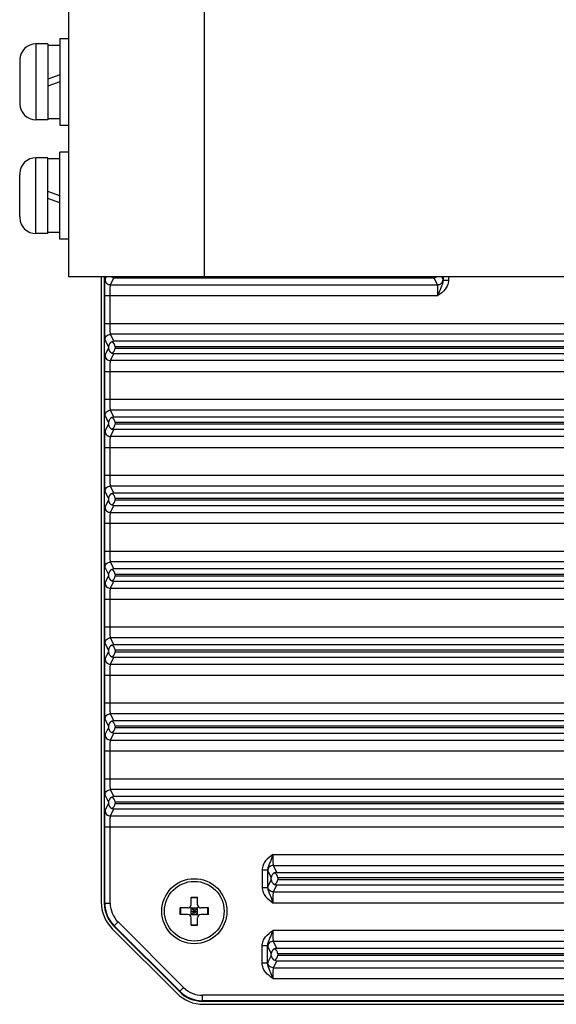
# Model space of a CAD drawing. Header units: millimetres. Extents: x 53 to 498, y 187 to 325.
# Tile 7 of 12: x 350 to 375, y 210 to 255. Entities that reach past the tile are written whole.
import ezdxf

# ---------------------------------------------------------------- set-up
doc = ezdxf.new("R2010")
doc.units = ezdxf.units.MM
doc.header["$LTSCALE"] = 2
doc.layers.add('00_COMPONENTS', color=7, linetype='CONTINUOUS')

msp = doc.modelspace()

# ---------------------------------------------------------------- linework, layer by layer
at = {"layer": '00_COMPONENTS', "color": 0}
for p, q in [((352.6904, 261.1346), (352.6904, 243.1346)), ((358.9404, 261.1346), (358.9404, 243.1346)), ((351.1904, 253.8846), (351.1904, 250.3846)), ((351.7404, 253.8846), (351.1904, 253.8846)), ((351.7404, 253.8846), (351.7404, 250.3846)), ((352.2904, 254.1346), (352.2904, 250.1346)), ((352.2904, 254.1346), (352.6904, 254.1346)), ((351.7404, 253.8296), (352.2904, 253.8296)), ((350.4404, 253.1596), (350.4429, 253.1592)), ((350.4404, 253.0961), (350.4404, 252.4096)), ((350.4404, 252.4096), (350.4429, 252.4096)), ((352.2904, 252.4596), (351.7404, 252.2595)), ((352.2904, 252.1346), (351.7404, 251.9345)), ((350.4404, 251.8596), (350.4404, 251.1732)), ((350.4429, 251.8596), (350.4404, 251.8596)), ((350.4429, 251.1101), (350.4404, 251.1096)), ((351.7404, 250.3846), (351.1904, 250.3846)), ((351.7404, 250.4396), (352.2904, 250.4396)), ((352.2904, 250.1346), (352.6904, 250.1346)), ((352.2904, 244.8846), (352.2904, 248.8846)), ((352.6904, 248.8846), (352.2904, 248.8846)), ((351.1904, 245.1346), (351.1904, 248.6346)), ((351.7404, 248.6346), (351.1904, 248.6346)), ((351.7404, 245.1346), (351.7404, 248.6346)), ((352.2904, 248.5796), (351.7404, 248.5796)), ((350.4429, 247.9092), (350.4404, 247.9096)), ((350.4404, 247.1596), (350.4404, 247.8461)), ((350.4429, 247.1596), (350.4404, 247.1596)), ((352.2904, 246.8846), (351.7404, 247.0848)), ((350.4404, 245.9232), (350.4404, 246.6096)), ((350.4404, 246.6096), (350.4429, 246.6096)), ((352.2904, 246.5596), (351.7404, 246.7598)), ((350.4404, 245.8596), (350.4429, 245.8601)), ((351.7404, 245.1346), (351.1904, 245.1346)), ((352.2904, 245.1896), (351.7404, 245.1896)), ((352.6904, 244.8846), (352.2904, 244.8846)), ((430.2904, 243.1346), (352.6904, 243.1346)), ((354.1956, 243.1346), (354.1956, 214.3112)), ((354.3404, 243.1346), (354.3404, 214.256)), ((354.3749, 243.0263), (354.4291, 243.1346)), ((354.6249, 242.7765), (354.7868, 243.1004)), ((354.7868, 243.1004), (369.544, 243.1004)), ((369.7059, 242.7765), (369.544, 243.1004)), ((369.9559, 243.0263), (369.9017, 243.1346)), ((369.9599, 243.1346), (369.9599, 242.9808)), ((369.9599, 242.9808), (370.2099, 242.9808)), ((370.2099, 243.1346), (370.2099, 242.9808)), ((354.6249, 242.7765), (369.7059, 242.7765)), ((354.3623, 240.9925), (354.3623, 242.2768)), ((354.3623, 242.2768), (369.7186, 242.2768)), ((354.6123, 240.9925), (354.6123, 242.2768)), ((354.3623, 240.9925), (428.6185, 240.9925)), ((354.5358, 239.9211), (354.3749, 240.2429)), ((354.7868, 240.1689), (354.6249, 240.4928)), ((428.3559, 240.4928), (354.6249, 240.4928)), ((354.3749, 239.5263), (354.5358, 239.8482)), ((354.5358, 239.9211), (354.5358, 239.8482)), ((428.194, 240.1689), (354.7868, 240.1689)), ((354.8404, 239.919), (354.8404, 239.8503)), ((428.1407, 239.919), (354.8404, 239.919)), ((354.8404, 239.8503), (428.1407, 239.8503)), ((354.6249, 239.2765), (354.7868, 239.6004)), ((354.7868, 239.6004), (428.194, 239.6004)), ((428.3559, 239.2765), (354.6249, 239.2765)), ((354.3623, 237.4925), (354.3623, 238.7768)), ((354.3623, 238.7768), (428.6185, 238.7768)), ((354.6123, 237.4925), (354.6123, 238.7768)), ((354.3623, 237.4925), (428.6185, 237.4925)), ((354.5358, 236.4211), (354.3749, 236.7429)), ((354.7868, 236.6689), (354.6249, 236.9928)), ((428.3559, 236.9928), (354.6249, 236.9928)), ((428.194, 236.6689), (354.7868, 236.6689)), ((354.3749, 236.0263), (354.5358, 236.3482)), ((354.5358, 236.4211), (354.5358, 236.3482)), ((354.8404, 236.419), (354.8404, 236.3503)), ((428.1407, 236.419), (354.8404, 236.419)), ((428.1407, 236.3503), (354.8404, 236.3503)), ((354.6249, 235.7765), (354.7868, 236.1004)), ((428.3559, 235.7765), (354.6249, 235.7765)), ((428.194, 236.1004), (354.7868, 236.1004)), ((354.3623, 233.9925), (354.3623, 235.2768)), ((354.3623, 235.2768), (428.6185, 235.2768)), ((354.6123, 233.9925), (354.6123, 235.2768)), ((354.3623, 233.9925), (428.6185, 233.9925)), ((354.7868, 233.1689), (354.6249, 233.4928)), ((428.3559, 233.4928), (354.6249, 233.4928)), ((354.5358, 232.9211), (354.3749, 233.2429)), ((428.194, 233.1689), (354.7868, 233.1689)), ((354.3749, 232.5263), (354.5358, 232.8482)), ((354.5358, 232.9211), (354.5358, 232.8482)), ((354.6249, 232.2765), (354.7868, 232.6004)), ((354.7868, 232.6004), (428.194, 232.6004)), ((354.8404, 232.919), (354.8404, 232.8503)), ((428.1407, 232.919), (354.8404, 232.919)), ((354.8404, 232.8503), (428.1407, 232.8503)), ((354.6249, 232.2765), (428.3559, 232.2765)), ((354.3623, 230.4925), (354.3623, 231.7768)), ((354.3623, 231.7768), (428.6185, 231.7768)), ((354.6123, 230.4925), (354.6123, 231.7768)), ((354.3623, 230.4925), (428.6185, 230.4925)), ((354.7868, 229.6689), (354.6249, 229.9928)), ((428.3559, 229.9928), (354.6249, 229.9928)), ((354.5358, 229.4211), (354.3749, 229.7429)), ((354.3749, 229.0263), (354.5358, 229.3482)), ((354.5358, 229.4211), (354.5358, 229.3482)), ((428.194, 229.6689), (354.7868, 229.6689)), ((354.8404, 229.419), (354.8404, 229.3503)), ((428.1407, 229.419), (354.8404, 229.419)), ((354.8404, 229.3503), (428.1407, 229.3503)), ((354.6249, 228.7765), (354.7868, 229.1004)), ((354.7868, 229.1004), (428.194, 229.1004)), ((354.6249, 228.7765), (428.3559, 228.7765)), ((354.3623, 226.9925), (354.3623, 228.2768)), ((354.3623, 228.2768), (428.6185, 228.2768)), ((354.6123, 226.9925), (354.6123, 228.2768)), ((354.3623, 226.9925), (428.6185, 226.9925)), ((354.5358, 225.9211), (354.3749, 226.2429)), ((354.7868, 226.1689), (354.6249, 226.4928)), ((428.3559, 226.4928), (354.6249, 226.4928)), ((428.194, 226.1689), (354.7868, 226.1689)), ((354.3749, 225.5263), (354.5358, 225.8482)), ((354.5358, 225.9211), (354.5358, 225.8482)), ((354.8404, 225.919), (354.8404, 225.8503)), ((428.1407, 225.919), (354.8404, 225.919)), ((354.8404, 225.8503), (428.1407, 225.8503)), ((354.6249, 225.2765), (354.7868, 225.6004)), ((354.6249, 225.2765), (428.3559, 225.2765)), ((354.7868, 225.6004), (428.194, 225.6004)), ((354.3623, 223.4925), (354.3623, 224.7768)), ((354.3623, 224.7768), (428.6185, 224.7768)), ((354.6123, 223.4925), (354.6123, 224.7768)), ((354.3623, 223.4925), (428.6185, 223.4925)), ((354.7868, 222.6689), (354.6249, 222.9928)), ((428.3559, 222.9928), (354.6249, 222.9928)), ((354.5358, 222.4211), (354.3749, 222.7429)), ((428.194, 222.6689), (354.7868, 222.6689)), ((354.3749, 222.0263), (354.5358, 222.3482)), ((354.5358, 222.4211), (354.5358, 222.3482)), ((354.6249, 221.7765), (354.7868, 222.1004)), ((354.7868, 222.1004), (428.194, 222.1004)), ((354.8404, 222.419), (354.8404, 222.3503)), ((428.1407, 222.419), (354.8404, 222.419)), ((354.8404, 222.3503), (428.1407, 222.3503)), ((354.6249, 221.7765), (428.3559, 221.7765)), ((354.3623, 219.9925), (354.3623, 221.2768)), ((354.3623, 221.2768), (428.6185, 221.2768)), ((354.6123, 219.9925), (354.6123, 221.2768)), ((354.3623, 219.9925), (428.6185, 219.9925)), ((354.7868, 219.1689), (354.6249, 219.4928)), ((428.3559, 219.4928), (354.6249, 219.4928)), ((354.5358, 218.9211), (354.3749, 219.2429)), ((354.5358, 218.9211), (354.5358, 218.8482)), ((428.194, 219.1689), (354.7868, 219.1689)), ((428.1407, 218.919), (354.8404, 218.919)), ((354.8404, 218.919), (354.8404, 218.8503)), ((354.3749, 218.5263), (354.5358, 218.8482)), ((354.6249, 218.2765), (354.7868, 218.6004)), ((354.7868, 218.6004), (428.194, 218.6004)), ((354.8404, 218.8503), (428.1407, 218.8503)), ((354.6249, 218.2765), (428.3559, 218.2765)), ((354.3623, 214.256), (354.3623, 217.7768)), ((354.3623, 217.7768), (428.6185, 217.7768)), ((354.6123, 214.256), (354.6123, 217.7768)), ((362.1123, 216.4925), (420.8686, 216.4925)), ((361.6209, 215.7885), (361.8709, 215.7885)), ((361.6209, 215.7885), (361.6209, 214.9807)), ((361.8709, 215.7885), (361.8709, 214.9807)), ((361.8749, 215.7429), (362.0358, 215.4211)), ((362.1249, 215.9928), (362.2868, 215.6689)), ((362.1249, 215.9928), (420.8559, 215.9928)), ((362.0358, 215.3482), (361.8749, 215.0263)), ((362.0358, 215.3482), (362.0358, 215.4211)), ((362.2868, 215.6689), (420.694, 215.6689)), ((420.6404, 215.419), (362.3404, 215.419)), ((362.3404, 215.419), (362.3404, 215.3503)), ((362.3404, 215.3503), (420.6404, 215.3503)), ((361.6209, 214.9807), (361.8709, 214.9807)), ((362.2868, 215.1004), (362.1249, 214.7765)), ((362.2868, 215.1004), (420.694, 215.1004)), ((358.3404, 214.5346), (358.6404, 214.5346)), ((358.3404, 214.1846), (358.3404, 214.5346)), ((358.3404, 214.5102), (358.6404, 214.5102)), ((358.6404, 214.1846), (358.6404, 214.5346)), ((362.1249, 214.7765), (420.8559, 214.7765)), ((354.3404, 214.256), (354.6123, 214.256)), ((358.1904, 214.0346), (357.8404, 214.0346)), ((357.8404, 213.7346), (357.8404, 214.0346)), ((357.8649, 213.7346), (357.8649, 214.0346)), ((358.2965, 214.0786), (358.6843, 213.6907)), ((358.2965, 213.6907), (358.6843, 214.0786)), ((358.3404, 214.0346), (358.6404, 214.0346)), ((358.3404, 213.7346), (358.3404, 214.0346)), ((358.4904, 213.7346), (358.4904, 214.0346)), ((358.6404, 213.7346), (358.6404, 214.0346)), ((359.1404, 214.0346), (358.7904, 214.0346)), ((359.1159, 213.7346), (359.1159, 214.0346)), ((359.1404, 213.7346), (359.1404, 214.0346)), ((362.1123, 214.2768), (420.8685, 214.2768)), ((358.1904, 213.7346), (357.8404, 213.7346)), ((358.3404, 213.8846), (358.6404, 213.8846)), ((358.3404, 213.7346), (358.6404, 213.7346)), ((358.3404, 213.2346), (358.3404, 213.5846)), ((358.6404, 213.2346), (358.6404, 213.5846)), ((359.1404, 213.7346), (358.7904, 213.7346)), ((354.7079, 213.0746), (357.6803, 210.1021)), ((354.7797, 213.1953), (354.972, 213.3875)), ((354.7797, 213.1953), (357.8011, 210.174)), ((357.8165, 210.1895), (354.7952, 213.2108)), ((357.9933, 210.3662), (354.972, 213.3875)), ((358.3404, 213.2591), (358.6404, 213.2591)), ((358.3404, 213.2346), (358.6404, 213.2346)), ((420.8685, 212.9925), (362.1123, 212.9925)), ((361.8709, 212.2885), (361.6209, 212.2885)), ((361.6209, 211.4808), (361.6209, 212.2885)), ((361.8709, 211.4808), (361.8709, 212.2885)), ((361.8749, 212.2429), (362.0358, 211.9211)), ((362.1249, 212.4928), (362.2868, 212.1689)), ((420.8559, 212.4928), (362.1249, 212.4928)), ((420.694, 212.1689), (362.2868, 212.1689)), ((362.0358, 211.8482), (361.8749, 211.5263)), ((362.0358, 211.8482), (362.0358, 211.9211)), ((420.6404, 211.919), (362.3404, 211.919)), ((362.3404, 211.919), (362.3404, 211.8503)), ((362.3404, 211.8503), (420.6404, 211.8503)), ((361.8709, 211.4808), (361.6209, 211.4808)), ((362.2868, 211.6004), (362.1249, 211.2765)), ((362.1249, 211.2765), (420.8559, 211.2765)), ((362.2868, 211.6004), (420.694, 211.6004)), ((362.1122, 210.7768), (420.8685, 210.7768)), ((357.8011, 210.174), (357.9933, 210.3662)), ((424.1191, 210.0065), (358.8617, 210.0065)), ((358.8617, 209.7346), (358.8617, 210.0065)), ((424.1191, 209.7565), (358.8617, 209.7565)), ((358.8617, 209.7346), (424.1191, 209.7346)), ((358.917, 209.5899), (424.0638, 209.5899))]:
    msp.add_line(p, q, dxfattribs=at)
for radius in [1.5, 1.375]:
    msp.add_circle((358.4904, 213.8846), radius, dxfattribs=at)
for centre, radius, start, end in [((351.1904, 253.1346), 0.75, 90, 178.09537), ((351.2463, 253.0961), 0.8059, 175.51234, 180.00431), ((351.2463, 251.1731), 0.8059, 179.99569, 184.48766), ((351.1904, 251.1346), 0.75, 181.90463, 270), ((351.1904, 247.8846), 0.75, 90, 178.09537), ((351.2463, 247.8461), 0.8059, 175.51234, 180.00431), ((351.2463, 245.9231), 0.8059, 179.99569, 184.48766), ((351.1904, 245.8846), 0.75, 181.90463, 270), ((355.8404, 214.256), 1.5, 180, 225), ((355.8404, 214.256), 1.4781, 180, 225), ((355.8404, 214.256), 1.2281, 180, 225), ((358.1904, 214.1846), 0.15, 270, 360), ((358.7904, 214.1846), 0.15, 180, 270), ((358.1904, 213.5846), 0.15, 0, 90), ((358.7904, 213.5846), 0.15, 90, 180), ((358.8617, 211.2346), 1.2281, 225, 270), ((358.8617, 211.2346), 1.5, 225, 270), ((358.8617, 211.2346), 1.4781, 225, 270)]:
    msp.add_arc(centre, radius, start, end, dxfattribs=at)
for centre, major_axis, ratio, start_param, end_param in [((354.5904, 243.3503), (0, 0.25), 1, -2.7168067, -2.6121518), ((369.7404, 243.3503), (0.25, 0), 1, -2.1002372, -1.9955823), ((354.7903, 239.912), (0.2165, -0.1391), 0.9610611, 2.5144633, 3.6947711), ((354.7903, 239.8573), (0.2165, 0.1391), 0.9610611, 2.5884142, 3.7687221), ((354.5904, 239.919), (0, 0.25), 1, -1.5707963, -0.424786), ((354.5904, 239.8503), (0, 0.25), 1, -2.7168067, -1.5707963), ((354.7903, 236.412), (0.2165, -0.1391), 0.9610611, 2.5144633, 3.6947711), ((354.5904, 236.419), (0.25, 0), 1, 0, 1.1460104), ((354.7903, 236.3573), (0.2165, 0.1391), 0.9610611, 2.5884142, 3.7687221), ((354.5904, 236.3503), (0, 0.25), 1, -2.7168067, -1.5707963), ((354.7903, 232.912), (0.2165, -0.1391), 0.9610611, 2.5144633, 3.6947711), ((354.5904, 232.919), (0.25, 0), 1, 0, 1.1460104), ((354.7903, 232.8573), (0.2165, 0.1391), 0.9610611, 2.5884142, 3.7687221), ((354.5904, 232.8503), (0, 0.25), 1, -2.7168067, -1.5707963), ((354.7903, 229.412), (0.2165, -0.1391), 0.9610611, 2.5144633, 3.6947711), ((354.7903, 229.3573), (0.2165, 0.1391), 0.9610611, 2.5884142, 3.7687221), ((354.5904, 229.419), (0.25, 0), 1, 0, 1.1460104), ((354.5904, 229.3503), (0, 0.25), 1, -2.7168067, -1.5707963), ((354.7903, 225.912), (0.2165, -0.1391), 0.9610611, 2.5144633, 3.6947711), ((354.7903, 225.8573), (0.2165, 0.1391), 0.9610611, 2.5884142, 3.7687221), ((354.5904, 225.919), (0.25, 0), 1, 0, 1.1460104), ((354.5904, 225.8503), (0, 0.25), 1, -2.7168067, -1.5707963), ((354.7903, 222.412), (0.2165, -0.1391), 0.9610611, 2.5144633, 3.6947711), ((354.5904, 222.419), (0.25, 0), 1, 0, 1.1460104), ((354.7903, 222.3573), (0.2165, 0.1391), 0.9610611, 2.5884142, 3.7687221), ((354.5904, 222.3503), (0, 0.25), 1, -2.7168067, -1.5707963), ((354.7903, 218.912), (0.2165, -0.1391), 0.9610611, 2.5144633, 3.6947711), ((354.5904, 218.919), (0.25, 0), 1, 0, 1.1460104), ((354.7903, 218.8573), (0.2165, 0.1391), 0.9610611, 2.5884142, 3.7687221), ((354.5904, 218.8503), (0, 0.25), 1, -2.7168067, -1.5707963), ((362.2903, 215.412), (0.2165, -0.1391), 0.9610611, 2.5144633, 3.6947711), ((362.2903, 215.3573), (0.2165, 0.1391), 0.9610611, 2.5884142, 3.7687221), ((362.0904, 215.419), (0, 0.25), 1, -1.5707963, -0.424786), ((362.0904, 215.3503), (0.25, 0), 1, -1.1460104, 0), ((355.9467, 214.3121), (-1.6179, -0.6702), 0.9992864, 5.8907385, 6.6756321), ((362.2903, 211.912), (0.2165, -0.1391), 0.9610611, 2.5144633, 3.6947711), ((362.0904, 211.919), (0, 0.25), 1, -1.5707963, -0.424786), ((362.2903, 211.8573), (0.2165, 0.1391), 0.9610611, 2.5884142, 3.7687221), ((362.0904, 211.8503), (0.25, 0), 1, -1.1460104, 0), ((358.9179, 211.3409), (0.6702, 1.6179), 0.9992864, -3.5340394, -2.7491459)]:
    msp.add_ellipse(centre, major_axis=major_axis, ratio=ratio, start_param=start_param, end_param=end_param, dxfattribs=at)
for points in [[(350.4429, 252.4096), (350.441, 252.318), (350.4407, 252.1346), (350.441, 251.9513), (350.4429, 251.8596)], [(350.4429, 246.6096), (350.441, 246.7013), (350.4407, 246.8846), (350.441, 247.068), (350.4429, 247.1596)], [(354.6934, 243.1225), (354.7226, 243.1093), (354.7548, 243.1016), (354.7868, 243.1004)], [(369.544, 243.1004), (369.5759, 243.1016), (369.6082, 243.1093), (369.6374, 243.1225)], [(354.7868, 240.1689), (354.7548, 240.1677), (354.7226, 240.16), (354.6934, 240.1468)], [(354.6934, 239.6225), (354.7226, 239.6093), (354.7548, 239.6016), (354.7868, 239.6004)], [(354.7868, 236.6689), (354.7548, 236.6677), (354.7226, 236.66), (354.6934, 236.6468)], [(354.6934, 236.1225), (354.7226, 236.1093), (354.7548, 236.1016), (354.7868, 236.1004)], [(354.7868, 233.1689), (354.7548, 233.1677), (354.7226, 233.16), (354.6934, 233.1468)], [(354.6934, 232.6225), (354.7226, 232.6093), (354.7548, 232.6016), (354.7868, 232.6004)], [(354.7868, 229.6689), (354.7548, 229.6677), (354.7226, 229.66), (354.6934, 229.6468)], [(354.6934, 229.1225), (354.7226, 229.1093), (354.7548, 229.1016), (354.7868, 229.1004)], [(354.7868, 226.1689), (354.7548, 226.1677), (354.7226, 226.16), (354.6934, 226.1468)], [(354.6934, 225.6225), (354.7226, 225.6093), (354.7548, 225.6016), (354.7868, 225.6004)], [(354.7868, 222.6689), (354.7548, 222.6677), (354.7226, 222.66), (354.6934, 222.6468)], [(354.6934, 222.1225), (354.7226, 222.1093), (354.7548, 222.1016), (354.7868, 222.1004)], [(354.7868, 219.1689), (354.7548, 219.1677), (354.7226, 219.16), (354.6934, 219.1468)], [(354.6934, 218.6225), (354.7226, 218.6093), (354.7548, 218.6016), (354.7868, 218.6004)], [(362.2868, 215.6689), (362.2548, 215.6677), (362.2226, 215.66), (362.1934, 215.6468)], [(362.1934, 215.1225), (362.2226, 215.1093), (362.2548, 215.1016), (362.2868, 215.1004)], [(362.2868, 212.1689), (362.2548, 212.1677), (362.2226, 212.16), (362.1934, 212.1468)], [(362.1934, 211.6225), (362.2226, 211.6093), (362.2548, 211.6016), (362.2868, 211.6004)]]:
    msp.add_open_spline(points, degree=3, dxfattribs=at)
for points, knots in [([(354.3653, 242.7569), (354.3659, 242.7935), (354.3674, 242.8578), (354.368, 242.9409), (354.3732, 242.993), (354.3716, 243.0197), (354.3749, 243.0263)], [0, 0, 0, 0, 0.4068115, 0.7172266, 0.9178144, 1, 1, 1, 1]), ([(354.3749, 243.0263), (354.375, 242.9626), (354.4283, 242.8298), (354.5611, 242.7765), (354.6249, 242.7765)], [0, 0, 0, 0, 0.4999192, 1, 1, 1, 1]), ([(369.7059, 242.7765), (369.7697, 242.7765), (369.9025, 242.8298), (369.9558, 242.9626), (369.9559, 243.0263)], [0, 0, 0, 0, 0.5000808, 1, 1, 1, 1]), ([(369.9599, 242.9808), (369.9605, 242.86), (369.8423, 242.6275), (369.7612, 242.3969), (369.7185, 242.2768)], [0, 0, 0, 0, 0.4866805, 1, 1, 1, 1]), ([(370.2099, 242.9808), (370.2099, 242.9064), (370.1798, 242.7566), (370.0237, 242.4982), (369.8406, 242.3617), (369.7186, 242.2768)], [0, 0, 0, 0, 0.2500254, 0.5001271, 1, 1, 1, 1]), ([(369.9599, 242.9808), (369.9594, 242.9915), (369.9575, 243.0062), (369.958, 243.0223), (369.9559, 243.0263)], [0, 0, 0, 0, 0.7010764, 1, 1, 1, 1]), ([(354.3623, 242.2768), (354.3623, 242.32), (354.3625, 242.48), (354.3636, 242.6401), (354.3653, 242.7569)], [0, 0, 0, 0, 0.2698069, 1, 1, 1, 1]), ([(354.6123, 242.2768), (354.6123, 242.3393), (354.6129, 242.455), (354.6147, 242.5918), (354.6178, 242.6813), (354.6189, 242.7284), (354.6228, 242.7574), (354.6223, 242.7731), (354.6249, 242.7765)], [0, 0, 0, 0, 0.3747558, 0.694722, 0.8191458, 0.9135259, 0.9744862, 1, 1, 1, 1]), ([(369.7185, 242.2768), (369.7185, 242.3392), (369.7179, 242.455), (369.7161, 242.5917), (369.713, 242.6812), (369.7119, 242.7284), (369.708, 242.7573), (369.7085, 242.7731), (369.7059, 242.7765)], [0, 0, 0, 0, 0.3745544, 0.6945323, 0.819033, 0.9134743, 0.9744938, 1, 1, 1, 1]), ([(354.3653, 240.5164), (354.3648, 240.5518), (354.3629, 240.7105), (354.3623, 240.8692), (354.3623, 240.9925)], [0, 0, 0, 0, 0.2228799, 1, 1, 1, 1]), ([(354.6249, 240.4928), (354.6223, 240.4962), (354.6228, 240.5119), (354.6189, 240.5408), (354.6178, 240.588), (354.6147, 240.6775), (354.6129, 240.8143), (354.6123, 240.93), (354.6123, 240.9925)], [0, 0, 0, 0, 0.025513, 0.0864637, 0.1808641, 0.3053414, 0.6252748, 1, 1, 1, 1]), ([(354.3749, 240.2429), (354.3716, 240.2497), (354.3732, 240.2768), (354.368, 240.3297), (354.3674, 240.4141), (354.3658, 240.4793), (354.3653, 240.5164)], [0, 0, 0, 0, 0.0821285, 0.282787, 0.5933234, 1, 1, 1, 1]), ([(354.3749, 240.2429), (354.375, 240.3067), (354.4283, 240.4395), (354.5611, 240.4928), (354.6249, 240.4928)], [0, 0, 0, 0, 0.4999193, 1, 1, 1, 1]), ([(354.3653, 239.2569), (354.3659, 239.2935), (354.3674, 239.3578), (354.368, 239.4409), (354.3732, 239.493), (354.3716, 239.5197), (354.3749, 239.5263)], [0, 0, 0, 0, 0.4068115, 0.7172266, 0.9178144, 1, 1, 1, 1]), ([(354.3749, 239.5263), (354.375, 239.4626), (354.4283, 239.3298), (354.5611, 239.2765), (354.6249, 239.2765)], [0, 0, 0, 0, 0.4999192, 1, 1, 1, 1]), ([(354.3623, 238.7768), (354.3623, 238.82), (354.3625, 238.98), (354.3636, 239.1401), (354.3653, 239.2569)], [0, 0, 0, 0, 0.2698069, 1, 1, 1, 1]), ([(354.6123, 238.7768), (354.6123, 238.8393), (354.6129, 238.955), (354.6147, 239.0918), (354.6178, 239.1813), (354.6189, 239.2284), (354.6228, 239.2574), (354.6223, 239.2731), (354.6249, 239.2765)], [0, 0, 0, 0, 0.3747558, 0.694722, 0.8191458, 0.9135259, 0.9744862, 1, 1, 1, 1]), ([(354.3653, 237.0164), (354.3648, 237.0518), (354.3629, 237.2105), (354.3623, 237.3692), (354.3623, 237.4925)], [0, 0, 0, 0, 0.2228799, 1, 1, 1, 1]), ([(354.6249, 236.9928), (354.6223, 236.9962), (354.6228, 237.0119), (354.6189, 237.0408), (354.6178, 237.088), (354.6147, 237.1775), (354.6129, 237.3143), (354.6123, 237.43), (354.6123, 237.4925)], [0, 0, 0, 0, 0.025513, 0.0864637, 0.1808641, 0.3053414, 0.6252748, 1, 1, 1, 1]), ([(354.3749, 236.7429), (354.3716, 236.7497), (354.3732, 236.7768), (354.368, 236.8297), (354.3674, 236.9141), (354.3658, 236.9793), (354.3653, 237.0164)], [0, 0, 0, 0, 0.0821285, 0.282787, 0.5933234, 1, 1, 1, 1]), ([(354.3749, 236.7429), (354.375, 236.8067), (354.4283, 236.9395), (354.5611, 236.9928), (354.6249, 236.9928)], [0, 0, 0, 0, 0.4999193, 1, 1, 1, 1]), ([(354.3623, 235.2768), (354.3623, 235.32), (354.3625, 235.48), (354.3636, 235.6401), (354.3653, 235.7569)], [0, 0, 0, 0, 0.2698069, 1, 1, 1, 1]), ([(354.3653, 235.7569), (354.3659, 235.7935), (354.3674, 235.8578), (354.368, 235.9409), (354.3732, 235.993), (354.3716, 236.0197), (354.3749, 236.0263)], [0, 0, 0, 0, 0.4068115, 0.7172266, 0.9178144, 1, 1, 1, 1]), ([(354.3749, 236.0263), (354.375, 235.9626), (354.4283, 235.8298), (354.5611, 235.7765), (354.6249, 235.7765)], [0, 0, 0, 0, 0.4999192, 1, 1, 1, 1]), ([(354.6123, 235.2768), (354.6123, 235.3393), (354.6129, 235.455), (354.6147, 235.5918), (354.6178, 235.6813), (354.6189, 235.7284), (354.6228, 235.7574), (354.6223, 235.7731), (354.6249, 235.7765)], [0, 0, 0, 0, 0.3747558, 0.694722, 0.8191458, 0.9135259, 0.9744862, 1, 1, 1, 1]), ([(354.3653, 233.5164), (354.3648, 233.5518), (354.3629, 233.7105), (354.3623, 233.8692), (354.3623, 233.9925)], [0, 0, 0, 0, 0.2228799, 1, 1, 1, 1]), ([(354.6249, 233.4928), (354.6223, 233.4962), (354.6228, 233.5119), (354.6189, 233.5408), (354.6178, 233.588), (354.6147, 233.6775), (354.6129, 233.8143), (354.6123, 233.93), (354.6123, 233.9925)], [0, 0, 0, 0, 0.025513, 0.0864637, 0.1808641, 0.3053414, 0.6252748, 1, 1, 1, 1]), ([(354.3749, 233.2429), (354.3716, 233.2497), (354.3732, 233.2768), (354.368, 233.3297), (354.3674, 233.4141), (354.3658, 233.4793), (354.3653, 233.5164)], [0, 0, 0, 0, 0.0821285, 0.282787, 0.5933234, 1, 1, 1, 1]), ([(354.3749, 233.2429), (354.375, 233.3067), (354.4283, 233.4395), (354.5611, 233.4928), (354.6249, 233.4928)], [0, 0, 0, 0, 0.4999193, 1, 1, 1, 1]), ([(354.3653, 232.2569), (354.3659, 232.2935), (354.3674, 232.3578), (354.368, 232.4409), (354.3732, 232.493), (354.3716, 232.5197), (354.3749, 232.5263)], [0, 0, 0, 0, 0.4068115, 0.7172266, 0.9178144, 1, 1, 1, 1]), ([(354.3749, 232.5263), (354.375, 232.4626), (354.4283, 232.3298), (354.5611, 232.2765), (354.6249, 232.2765)], [0, 0, 0, 0, 0.4999192, 1, 1, 1, 1]), ([(354.3623, 231.7768), (354.3623, 231.82), (354.3625, 231.98), (354.3636, 232.1401), (354.3653, 232.2569)], [0, 0, 0, 0, 0.2698069, 1, 1, 1, 1]), ([(354.6123, 231.7768), (354.6123, 231.8393), (354.6129, 231.955), (354.6147, 232.0918), (354.6178, 232.1813), (354.6189, 232.2284), (354.6228, 232.2574), (354.6223, 232.2731), (354.6249, 232.2765)], [0, 0, 0, 0, 0.3747558, 0.694722, 0.8191458, 0.9135259, 0.9744862, 1, 1, 1, 1]), ([(354.3653, 230.0164), (354.3648, 230.0518), (354.3629, 230.2105), (354.3623, 230.3692), (354.3623, 230.4925)], [0, 0, 0, 0, 0.2228799, 1, 1, 1, 1]), ([(354.6249, 229.9928), (354.6223, 229.9962), (354.6228, 230.0119), (354.6189, 230.0408), (354.6178, 230.088), (354.6147, 230.1775), (354.6129, 230.3143), (354.6123, 230.43), (354.6123, 230.4925)], [0, 0, 0, 0, 0.025513, 0.0864637, 0.1808641, 0.3053414, 0.6252748, 1, 1, 1, 1]), ([(354.3749, 229.7429), (354.3716, 229.7497), (354.3732, 229.7768), (354.368, 229.8297), (354.3674, 229.9141), (354.3658, 229.9793), (354.3653, 230.0164)], [0, 0, 0, 0, 0.0821285, 0.282787, 0.5933234, 1, 1, 1, 1]), ([(354.3749, 229.7429), (354.375, 229.8067), (354.4283, 229.9395), (354.5611, 229.9928), (354.6249, 229.9928)], [0, 0, 0, 0, 0.4999193, 1, 1, 1, 1]), ([(354.3653, 228.7569), (354.3659, 228.7935), (354.3674, 228.8578), (354.368, 228.9409), (354.3732, 228.993), (354.3716, 229.0197), (354.3749, 229.0263)], [0, 0, 0, 0, 0.4068115, 0.7172266, 0.9178144, 1, 1, 1, 1]), ([(354.3749, 229.0263), (354.375, 228.9626), (354.4283, 228.8298), (354.5611, 228.7765), (354.6249, 228.7765)], [0, 0, 0, 0, 0.4999192, 1, 1, 1, 1]), ([(354.3623, 228.2768), (354.3623, 228.32), (354.3625, 228.48), (354.3636, 228.6401), (354.3653, 228.7569)], [0, 0, 0, 0, 0.2698069, 1, 1, 1, 1]), ([(354.6123, 228.2768), (354.6123, 228.3393), (354.6129, 228.455), (354.6147, 228.5918), (354.6178, 228.6813), (354.6189, 228.7284), (354.6228, 228.7574), (354.6223, 228.7731), (354.6249, 228.7765)], [0, 0, 0, 0, 0.3747558, 0.694722, 0.8191458, 0.9135259, 0.9744862, 1, 1, 1, 1]), ([(354.3653, 226.5164), (354.3648, 226.5518), (354.3629, 226.7105), (354.3623, 226.8692), (354.3623, 226.9925)], [0, 0, 0, 0, 0.2228799, 1, 1, 1, 1]), ([(354.6249, 226.4928), (354.6223, 226.4962), (354.6228, 226.5119), (354.6189, 226.5408), (354.6178, 226.588), (354.6147, 226.6775), (354.6129, 226.8143), (354.6123, 226.93), (354.6123, 226.9925)], [0, 0, 0, 0, 0.025513, 0.0864637, 0.1808641, 0.3053414, 0.6252748, 1, 1, 1, 1]), ([(354.3749, 226.2429), (354.3716, 226.2497), (354.3732, 226.2768), (354.368, 226.3297), (354.3674, 226.4141), (354.3658, 226.4793), (354.3653, 226.5164)], [0, 0, 0, 0, 0.0821285, 0.282787, 0.5933234, 1, 1, 1, 1]), ([(354.3749, 226.2429), (354.375, 226.3067), (354.4283, 226.4395), (354.5611, 226.4928), (354.6249, 226.4928)], [0, 0, 0, 0, 0.4999193, 1, 1, 1, 1]), ([(354.3623, 224.7768), (354.3623, 224.82), (354.3625, 224.98), (354.3636, 225.1401), (354.3653, 225.2569)], [0, 0, 0, 0, 0.2698069, 1, 1, 1, 1]), ([(354.3653, 225.2569), (354.3659, 225.2935), (354.3674, 225.3578), (354.368, 225.4409), (354.3732, 225.493), (354.3716, 225.5197), (354.3749, 225.5263)], [0, 0, 0, 0, 0.4068115, 0.7172266, 0.9178144, 1, 1, 1, 1]), ([(354.3749, 225.5263), (354.375, 225.4626), (354.4283, 225.3298), (354.5611, 225.2765), (354.6249, 225.2765)], [0, 0, 0, 0, 0.4999192, 1, 1, 1, 1]), ([(354.6123, 224.7768), (354.6123, 224.8393), (354.6129, 224.955), (354.6147, 225.0918), (354.6178, 225.1813), (354.6189, 225.2284), (354.6228, 225.2574), (354.6223, 225.2731), (354.6249, 225.2765)], [0, 0, 0, 0, 0.3747558, 0.694722, 0.8191458, 0.9135259, 0.9744862, 1, 1, 1, 1]), ([(354.3653, 223.0164), (354.3648, 223.0518), (354.3629, 223.2105), (354.3623, 223.3692), (354.3623, 223.4925)], [0, 0, 0, 0, 0.2228799, 1, 1, 1, 1]), ([(354.6249, 222.9928), (354.6223, 222.9962), (354.6228, 223.0119), (354.6189, 223.0408), (354.6178, 223.088), (354.6147, 223.1775), (354.6129, 223.3143), (354.6123, 223.43), (354.6123, 223.4925)], [0, 0, 0, 0, 0.025513, 0.0864637, 0.1808641, 0.3053414, 0.6252748, 1, 1, 1, 1]), ([(354.3749, 222.7429), (354.3716, 222.7497), (354.3732, 222.7768), (354.368, 222.8297), (354.3674, 222.9141), (354.3658, 222.9793), (354.3653, 223.0164)], [0, 0, 0, 0, 0.0821285, 0.282787, 0.5933234, 1, 1, 1, 1]), ([(354.3749, 222.7429), (354.375, 222.8067), (354.4283, 222.9395), (354.5611, 222.9928), (354.6249, 222.9928)], [0, 0, 0, 0, 0.4999193, 1, 1, 1, 1]), ([(354.3623, 221.2768), (354.3623, 221.32), (354.3625, 221.48), (354.3636, 221.6401), (354.3653, 221.7569)], [0, 0, 0, 0, 0.2698069, 1, 1, 1, 1]), ([(354.3653, 221.7569), (354.3659, 221.7935), (354.3674, 221.8578), (354.368, 221.9409), (354.3732, 221.993), (354.3716, 222.0197), (354.3749, 222.0263)], [0, 0, 0, 0, 0.4068115, 0.7172266, 0.9178144, 1, 1, 1, 1]), ([(354.3749, 222.0263), (354.375, 221.9626), (354.4283, 221.8298), (354.5611, 221.7765), (354.6249, 221.7765)], [0, 0, 0, 0, 0.4999192, 1, 1, 1, 1]), ([(354.6123, 221.2768), (354.6123, 221.3393), (354.6129, 221.455), (354.6147, 221.5918), (354.6178, 221.6813), (354.6189, 221.7284), (354.6228, 221.7574), (354.6223, 221.7731), (354.6249, 221.7765)], [0, 0, 0, 0, 0.3747558, 0.694722, 0.8191458, 0.9135259, 0.9744862, 1, 1, 1, 1]), ([(354.3653, 219.5164), (354.3648, 219.5518), (354.3629, 219.7105), (354.3623, 219.8692), (354.3623, 219.9925)], [0, 0, 0, 0, 0.2228799, 1, 1, 1, 1]), ([(354.6249, 219.4928), (354.6223, 219.4962), (354.6228, 219.5119), (354.6189, 219.5408), (354.6178, 219.588), (354.6147, 219.6775), (354.6129, 219.8143), (354.6123, 219.93), (354.6123, 219.9925)], [0, 0, 0, 0, 0.025513, 0.0864637, 0.1808641, 0.3053414, 0.6252748, 1, 1, 1, 1]), ([(354.3749, 219.2429), (354.3716, 219.2497), (354.3732, 219.2768), (354.368, 219.3297), (354.3674, 219.4141), (354.3658, 219.4793), (354.3653, 219.5164)], [0, 0, 0, 0, 0.0821285, 0.282787, 0.5933234, 1, 1, 1, 1]), ([(354.3749, 219.2429), (354.375, 219.3067), (354.4283, 219.4395), (354.5611, 219.4928), (354.6249, 219.4928)], [0, 0, 0, 0, 0.4999193, 1, 1, 1, 1]), ([(354.3653, 218.2569), (354.3659, 218.2935), (354.3674, 218.3578), (354.368, 218.4409), (354.3732, 218.493), (354.3716, 218.5197), (354.3749, 218.5263)], [0, 0, 0, 0, 0.4068115, 0.7172266, 0.9178144, 1, 1, 1, 1]), ([(354.3749, 218.5263), (354.375, 218.4626), (354.4283, 218.3298), (354.5611, 218.2765), (354.6249, 218.2765)], [0, 0, 0, 0, 0.4999192, 1, 1, 1, 1]), ([(354.3623, 217.7768), (354.3623, 217.82), (354.3625, 217.98), (354.3636, 218.1401), (354.3653, 218.2569)], [0, 0, 0, 0, 0.2698069, 1, 1, 1, 1]), ([(354.6123, 217.7768), (354.6123, 217.8393), (354.6129, 217.955), (354.6147, 218.0918), (354.6178, 218.1813), (354.6189, 218.2284), (354.6228, 218.2574), (354.6223, 218.2731), (354.6249, 218.2765)], [0, 0, 0, 0, 0.3747558, 0.694722, 0.8191458, 0.9135259, 0.9744862, 1, 1, 1, 1]), ([(362.1123, 216.4925), (361.9908, 216.4067), (361.8068, 216.2712), (361.6509, 216.0125), (361.6209, 215.8628), (361.6209, 215.7885)], [0, 0, 0, 0, 0.5002172, 0.7503227, 1, 1, 1, 1]), ([(362.1123, 216.4943), (362.0921, 216.432), (362.0478, 216.3116), (361.9581, 216.0818), (361.8703, 215.9095), (361.8709, 215.7885)], [0, 0, 0, 0, 0.2634595, 0.5136406, 1, 1, 1, 1]), ([(362.1123, 216.4925), (362.1122, 216.43), (362.1129, 216.3143), (362.1146, 216.1776), (362.1178, 216.0881), (362.1189, 216.0409), (362.1228, 216.0119), (362.1223, 215.9962), (362.1249, 215.9928)], [0, 0, 0, 0, 0.3745541, 0.6945322, 0.8190329, 0.9134745, 0.9744932, 1, 1, 1, 1]), ([(361.8709, 215.7885), (361.8714, 215.7778), (361.8732, 215.763), (361.8728, 215.747), (361.8749, 215.7429)], [0, 0, 0, 0, 0.7010691, 1, 1, 1, 1]), ([(362.1249, 215.9928), (362.0611, 215.9928), (361.9283, 215.9395), (361.875, 215.8067), (361.8749, 215.7429)], [0, 0, 0, 0, 0.5000808, 1, 1, 1, 1]), ([(361.6209, 214.9807), (361.6209, 214.9065), (361.6509, 214.7568), (361.8068, 214.4981), (361.9908, 214.3627), (362.1123, 214.2768)], [0, 0, 0, 0, 0.2496624, 0.4998049, 1, 1, 1, 1]), ([(361.8709, 214.9808), (361.8703, 214.86), (361.9882, 214.6274), (362.0701, 214.397), (362.1123, 214.2767)], [0, 0, 0, 0, 0.4865552, 1, 1, 1, 1]), ([(361.8749, 215.0263), (361.8729, 215.0223), (361.8732, 215.0063), (361.8714, 214.9914), (361.8709, 214.9807)], [0, 0, 0, 0, 0.298986, 1, 1, 1, 1]), ([(362.1249, 214.7765), (362.0611, 214.7765), (361.9283, 214.8298), (361.875, 214.9626), (361.8749, 215.0263)], [0, 0, 0, 0, 0.5000807, 1, 1, 1, 1]), ([(362.1249, 214.7765), (362.1223, 214.7731), (362.1228, 214.7573), (362.1189, 214.7284), (362.1178, 214.6811), (362.1146, 214.5916), (362.1129, 214.4549), (362.1123, 214.3392), (362.1123, 214.2768)], [0, 0, 0, 0, 0.0255346, 0.0865888, 0.1811129, 0.3056667, 0.6256481, 1, 1, 1, 1]), ([(361.6209, 212.2885), (361.6209, 212.3629), (361.651, 212.5127), (361.807, 212.7713), (361.9909, 212.9067), (362.1123, 212.9925)], [0, 0, 0, 0, 0.2499491, 0.5000507, 1, 1, 1, 1]), ([(361.8709, 212.2885), (361.8703, 212.4093), (361.9884, 212.6418), (362.0698, 212.8724), (362.1123, 212.9925)], [0, 0, 0, 0, 0.4866752, 1, 1, 1, 1]), ([(362.1123, 212.9925), (362.1123, 212.9301), (362.1129, 212.8144), (362.1146, 212.6777), (362.1178, 212.5882), (362.1189, 212.5409), (362.1228, 212.512), (362.1223, 212.4962), (362.1249, 212.4928)], [0, 0, 0, 0, 0.3743142, 0.6942962, 0.8188583, 0.9133924, 0.9744619, 1, 1, 1, 1]), ([(361.8709, 212.2885), (361.8714, 212.2778), (361.8732, 212.263), (361.8728, 212.247), (361.8749, 212.2429)], [0, 0, 0, 0, 0.7010861, 1, 1, 1, 1]), ([(362.1249, 212.4928), (362.0611, 212.4928), (361.9283, 212.4395), (361.875, 212.3067), (361.8749, 212.2429)], [0, 0, 0, 0, 0.5000808, 1, 1, 1, 1]), ([(362.1122, 210.7768), (361.9903, 210.8619), (361.807, 210.9982), (361.6509, 211.2566), (361.6209, 211.4065), (361.6209, 211.4808)], [0, 0, 0, 0, 0.4999825, 0.7501255, 1, 1, 1, 1]), ([(362.1123, 210.7768), (362.0697, 210.8969), (361.9884, 211.1275), (361.8703, 211.36), (361.8709, 211.4808)], [0, 0, 0, 0, 0.513363, 1, 1, 1, 1]), ([(361.8749, 211.5263), (361.8728, 211.5223), (361.8732, 211.5062), (361.8714, 211.4915), (361.8709, 211.4808)], [0, 0, 0, 0, 0.29889, 1, 1, 1, 1]), ([(362.1249, 211.2765), (362.0611, 211.2765), (361.9283, 211.3298), (361.875, 211.4626), (361.8749, 211.5263)], [0, 0, 0, 0, 0.5000808, 1, 1, 1, 1]), ([(362.1249, 211.2765), (362.1223, 211.2731), (362.1228, 211.2574), (362.1189, 211.2284), (362.1178, 211.1812), (362.1146, 211.0917), (362.1129, 210.955), (362.1123, 210.8392), (362.1123, 210.7768)], [0, 0, 0, 0, 0.0254937, 0.0864791, 0.1809259, 0.3054277, 0.6254302, 1, 1, 1, 1])]:
    msp.add_open_spline(points, degree=3, knots=knots, dxfattribs=at)

doc.saveas('drawing.dxf')
